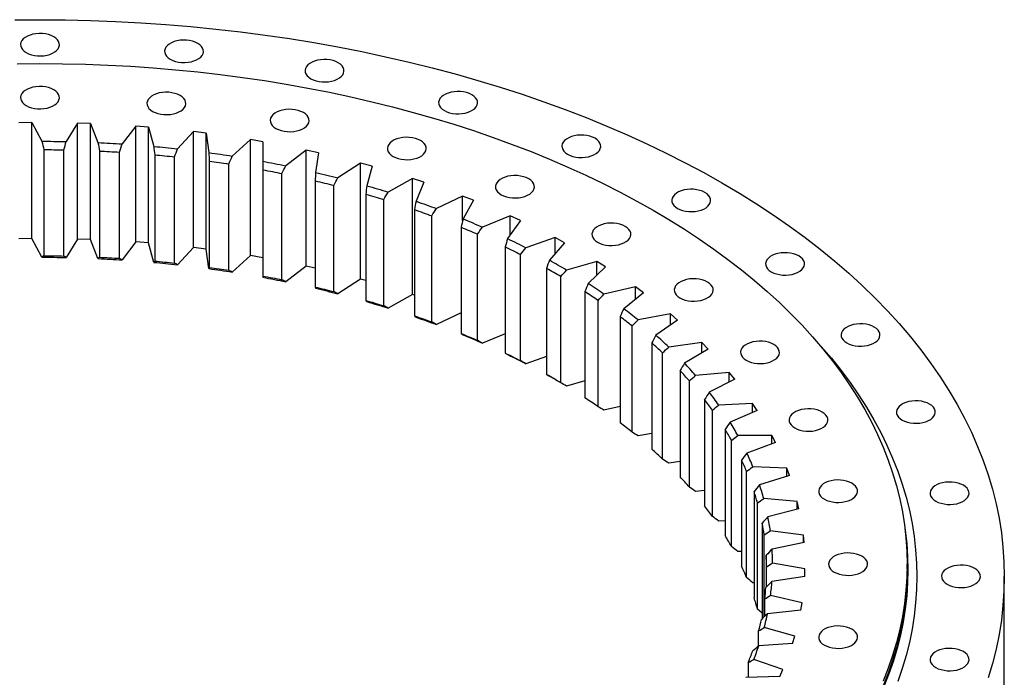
# Model space of a CAD drawing. Header units: millimetres. Extents: x 41 to 6109, y 5902 to 10394.
# Tile 10 of 10: x 4411 to 5069, y 8156 to 8596. Entities that reach past the tile are written whole.
import ezdxf

# ---------------------------------------------------------------- set-up
doc = ezdxf.new("R2010")
doc.units = ezdxf.units.MM
doc.header["$LTSCALE"] = 20

msp = doc.modelspace()

# ---------------------------------------------------------------- linework, layer by layer
at = {"color": 7, "linetype": 'Continuous', "lineweight": 25}
for p, q in [((4419, 8526.78), (4410.35, 8526.69)), ((4419, 8526.78), (4425.79, 8514.27)), ((4419, 8449.21), (4419, 8526.78)), ((4449.55, 8526.44), (4441.93, 8514.09)), ((4458.18, 8526.16), (4449.55, 8526.44)), ((4449.55, 8448.87), (4449.55, 8526.44)), ((4458.18, 8526.16), (4463.29, 8513.38)), ((4458.18, 8448.59), (4458.18, 8526.16)), ((4488.6, 8524.47), (4479.37, 8512.49)), ((4497.17, 8523.8), (4488.6, 8524.47)), ((4488.6, 8446.9), (4488.6, 8524.47)), ((4497.17, 8523.8), (4500.57, 8510.84)), ((4497.17, 8446.23), (4497.17, 8523.8)), ((4527.27, 8520.78), (4516.48, 8509.24)), ((4535.73, 8519.73), (4527.27, 8520.78)), ((4527.27, 8443.21), (4527.27, 8520.78)), ((4535.73, 8519.73), (4537.4, 8506.66)), ((4535.73, 8442.16), (4535.73, 8519.73)), ((4565.34, 8515.38), (4553.05, 8504.36)), ((4573.63, 8513.97), (4565.34, 8515.38)), ((4565.34, 8437.81), (4565.34, 8515.38)), ((4427.05, 8508.69), (4427.05, 8437.65)), ((4573.63, 8513.97), (4573.57, 8500.86)), ((4440.52, 8437.5), (4440.52, 8508.54)), ((4464.24, 8507.75), (4464.24, 8436.72)), ((4477.66, 8435.97), (4477.66, 8507.01)), ((4501.2, 8505.18), (4501.2, 8434.14)), ((4514.48, 8432.8), (4514.48, 8503.84)), ((4602.59, 8508.33), (4588.87, 8497.88)), ((4610.67, 8506.55), (4602.59, 8508.33)), ((4602.59, 8430.75), (4602.59, 8508.33)), ((4610.67, 8506.55), (4608.86, 8493.48)), ((4537.71, 8500.97), (4537.71, 8429.93)), ((4550.78, 8428.02), (4550.78, 8499.06)), ((4638.79, 8499.64), (4623.72, 8489.83)), ((4646.6, 8497.51), (4638.79, 8499.64)), ((4638.79, 8422.07), (4638.79, 8499.64)), ((4646.6, 8497.51), (4643.08, 8484.56)), ((4573.56, 8495.17), (4573.56, 8424.13)), ((4586.33, 8421.64), (4586.33, 8492.68)), ((4673.73, 8489.39), (4657.4, 8480.27)), ((4681.24, 8486.92), (4673.73, 8489.39)), ((4673.73, 8411.81), (4673.73, 8489.39)), ((4608.53, 8487.8), (4608.53, 8416.76)), ((4620.94, 8413.71), (4620.94, 8484.75)), ((4681.24, 8486.92), (4676, 8474.16)), ((4642.42, 8478.9), (4642.42, 8407.86)), ((4707.2, 8477.61), (4689.72, 8469.24)), ((4714.37, 8474.82), (4707.2, 8477.61)), ((4707.2, 8461.23), (4707.2, 8477.61)), ((4654.39, 8404.28), (4654.39, 8475.32)), ((4714.37, 8474.82), (4707.46, 8462.33)), ((4675.04, 8468.53), (4675.04, 8397.5)), ((4686.49, 8393.39), (4686.49, 8464.43)), ((4739.02, 8464.4), (4720.48, 8456.82)), ((4745.8, 8461.3), (4739.02, 8464.4)), ((4739.02, 8451.67), (4739.02, 8464.4)), ((4706.18, 8456.76), (4706.18, 8385.72)), ((4745.8, 8461.3), (4737.25, 8449.15)), ((4717.05, 8381.12), (4717.05, 8452.16)), ((4769, 8449.81), (4749.5, 8443.08)), ((4775.34, 8446.42), (4769, 8449.81)), ((4769, 8439.08), (4769, 8449.81)), ((4419, 8449.21), (4410.35, 8449.11)), ((4425.79, 8436.7), (4419, 8449.21)), ((4449.55, 8448.87), (4441.93, 8436.52)), ((4458.18, 8448.59), (4449.55, 8448.87)), ((4463.29, 8435.81), (4458.18, 8448.59)), ((4488.6, 8446.9), (4479.37, 8434.92)), ((4497.17, 8446.23), (4488.6, 8446.9)), ((4500.57, 8433.27), (4497.17, 8446.23)), ((4527.27, 8443.21), (4516.48, 8431.67)), ((4535.73, 8442.16), (4527.27, 8443.21)), ((4735.67, 8443.64), (4735.67, 8372.6)), ((4775.34, 8446.42), (4765.2, 8434.69)), ((4537.4, 8429.08), (4535.73, 8442.16)), ((4565.34, 8437.81), (4553.05, 8426.79)), ((4573.56, 8436.41), (4565.34, 8437.81)), ((4745.9, 8367.53), (4745.9, 8438.57)), ((4602.59, 8430.75), (4588.87, 8420.3)), ((4608.53, 8429.45), (4602.59, 8430.75)), ((4796.95, 8433.95), (4776.62, 8428.1)), ((4802.82, 8430.29), (4791.16, 8419.03)), ((4802.82, 8430.29), (4796.95, 8433.95)), ((4796.95, 8424.62), (4796.95, 8433.95)), ((4763.33, 8429.25), (4763.33, 8358.21)), ((4772.86, 8352.71), (4772.86, 8423.75)), ((4638.79, 8422.07), (4623.72, 8412.26)), ((4642.42, 8421.08), (4638.79, 8422.07)), ((4822.71, 8416.89), (4801.67, 8411.96)), ((4828.08, 8412.98), (4822.71, 8416.89)), ((4822.71, 8408.6), (4822.71, 8416.89)), ((4673.73, 8411.81), (4657.4, 8402.69)), ((4675.04, 8411.38), (4673.73, 8411.81)), ((4789, 8413.69), (4789, 8342.65)), ((4828.08, 8412.98), (4814.96, 8402.28)), ((4797.78, 8336.74), (4797.78, 8407.78)), ((4706.18, 8399.55), (4689.72, 8391.67)), ((4812.54, 8397.03), (4812.54, 8326)), ((4846.14, 8398.75), (4824.5, 8394.76)), ((4850.98, 8394.61), (4846.14, 8398.75)), ((4846.14, 8391.25), (4846.14, 8398.75)), ((4820.51, 8319.72), (4820.51, 8390.76)), ((4850.98, 8394.61), (4836.48, 8384.52)), ((4735.67, 8385.46), (4720.48, 8379.25)), ((4833.8, 8379.39), (4833.8, 8308.35)), ((4867.09, 8379.63), (4844.99, 8376.6)), ((4871.37, 8375.29), (4867.09, 8379.63)), ((4867.09, 8372.74), (4867.09, 8379.63)), ((4763.33, 8370.29), (4749.5, 8365.51)), ((4840.91, 8301.74), (4840.91, 8372.78)), ((4871.37, 8375.29), (4855.57, 8365.87)), ((4852.65, 8360.86), (4852.65, 8289.82)), ((4885.45, 8359.63), (4863.01, 8357.59)), ((4889.14, 8355.12), (4885.45, 8359.63)), ((4885.45, 8353.23), (4885.45, 8359.63)), ((4789, 8354.09), (4776.62, 8350.53)), ((4858.87, 8282.91), (4858.87, 8353.95)), ((4889.14, 8355.12), (4872.14, 8346.42)), ((4869, 8341.55), (4869, 8270.51)), ((4901.1, 8338.88), (4878.46, 8337.84)), ((4904.18, 8334.22), (4901.1, 8338.88)), ((4901.1, 8332.87), (4901.1, 8338.88)), ((4812.54, 8336.94), (4801.67, 8334.39)), ((4874.28, 8263.35), (4874.28, 8334.39)), ((4904.18, 8334.22), (4886.08, 8326.3)), ((4833.8, 8318.9), (4824.5, 8317.19)), ((4882.73, 8321.57), (4882.73, 8250.53)), ((4887.04, 8243.16), (4887.04, 8314.2)), ((4913.96, 8317.51), (4891.24, 8317.47)), ((4916.41, 8312.72), (4897.31, 8305.62)), ((4916.41, 8312.72), (4913.96, 8317.51)), ((4913.96, 8311.81), (4913.96, 8317.51)), ((4852.65, 8300.08), (4844.99, 8299.03)), ((4893.78, 8301.05), (4893.78, 8230.01)), ((4897.1, 8222.46), (4897.1, 8293.5)), ((4923.94, 8295.62), (4901.29, 8296.59)), ((4925.75, 8290.74), (4923.94, 8295.62)), ((4923.94, 8290.18), (4923.94, 8295.62)), ((4925.75, 8290.74), (4905.76, 8284.51)), ((4869, 8280.57), (4863.01, 8280.02)), ((4902.07, 8280.09), (4902.07, 8209.05)), ((4904.38, 8201.39), (4904.38, 8272.43)), ((4930.99, 8273.36), (4908.53, 8275.33)), ((4932.14, 8268.42), (4930.99, 8273.36)), ((4930.99, 8268.12), (4930.99, 8273.36)), ((4932.14, 8268.42), (4911.39, 8263.09)), ((4882.73, 8260.47), (4878.46, 8260.27)), ((4907.56, 8258.83), (4907.56, 8195.02)), ((4935.07, 8250.86), (4912.94, 8253.81)), ((4908.85, 8196.18), (4908.85, 8251.09)), ((4935.56, 8245.87), (4914.16, 8241.48)), ((4935.56, 8245.87), (4935.07, 8250.86)), ((4935.07, 8245.77), (4935.07, 8250.86)), ((4893.78, 8239.9), (4891.24, 8239.9)), ((4910.21, 8237.4), (4910.21, 8216.09)), ((4936.15, 8228.24), (4914.47, 8232.16)), ((4910.47, 8216.34), (4910.47, 8229.62)), ((4935.98, 8223.25), (4936.15, 8228.24)), ((5004.48, 8228.13), (5004.48, 8231.4)), ((4902.07, 8218.99), (4901.29, 8219.02)), ((4935.98, 8223.25), (4914.06, 8219.81)), ((5069.48, 8145.66), (5069.48, 8223.23)), ((4909.24, 8196.53), (4909.24, 8208.14)), ((4934.23, 8205.63), (4913.14, 8210.5)), ((4933.4, 8200.67), (4934.23, 8205.63)), ((4907.56, 8198.61), (4904.38, 8201.39)), ((4933.4, 8200.67), (4911.09, 8198.21)), ((4905.17, 8176.72), (4905.17, 8186.77)), ((4929.32, 8183.18), (4908.93, 8188.97)), ((4927.83, 8178.27), (4929.32, 8183.18)), ((4927.83, 8178.27), (4905.26, 8176.8)), ((4921.44, 8161.02), (4901.88, 8167.68)), ((4898.27, 8155.75), (4898.27, 8165.65)), ((4919.31, 8156.18), (4921.44, 8161.02)), ((4919.31, 8156.18), (4896.61, 8155.71))]:
    msp.add_line(p, q, dxfattribs=at)
at = {"color": 7, "linetype": 'Continuous', "lineweight": 25, "flags": 128}
for points in [[(4407.59, 8595.46), (4424.48, 8595.58), (4441.36, 8595.46), (4458.23, 8595.07), (4475.08, 8594.44), (4491.9, 8593.54), (4508.67, 8592.4), (4525.38, 8591), (4542.02, 8589.35), (4558.58, 8587.45), (4575.05, 8585.3), (4591.41, 8582.9), (4607.67, 8580.25), (4623.79, 8577.36), (4639.78, 8574.23), (4655.62, 8570.85), (4671.31, 8567.24), (4686.82, 8563.39), (4702.16, 8559.31), (4717.3, 8555), (4732.24, 8550.46), (4746.98, 8545.7), (4761.49, 8540.71), (4775.77, 8535.51), (4789.81, 8530.1), (4803.6, 8524.47), (4817.13, 8518.64), (4830.39, 8512.6), (4843.37, 8506.37), (4856.06, 8499.94), (4868.46, 8493.33), (4880.56, 8486.53)], [(4415.28, 8573.54), (4416.92, 8572.74), (4418.77, 8572.1), (4420.77, 8571.65), (4422.87, 8571.4), (4425.01, 8571.34), (4427.14, 8571.5), (4429.2, 8571.85), (4431.13, 8572.4), (4432.88, 8573.12), (4434.4, 8573.99), (4435.64, 8575), (4436.59, 8576.12), (4437.2, 8577.3), (4437.46, 8578.53), (4437.38, 8579.77), (4436.94, 8580.98), (4436.15, 8582.14), (4435.06, 8583.2), (4433.67, 8584.15), (4432.03, 8584.95), (4430.19, 8585.59), (4428.19, 8586.04), (4426.08, 8586.29), (4423.94, 8586.34), (4421.81, 8586.19), (4419.75, 8585.83), (4417.82, 8585.29), (4416.07, 8584.57), (4414.56, 8583.69), (4413.31, 8582.68), (4412.37, 8581.57), (4411.75, 8580.38), (4411.49, 8579.15), (4411.58, 8577.91), (4412.02, 8576.7), (4412.8, 8575.55), (4413.9, 8574.48), (4415.28, 8573.54)], [(4511.65, 8569.16), (4513.29, 8568.36), (4515.13, 8567.72), (4517.13, 8567.27), (4519.23, 8567.02), (4521.38, 8566.97), (4523.51, 8567.12), (4525.56, 8567.47), (4527.49, 8568.02), (4529.24, 8568.74), (4530.76, 8569.61), (4532.01, 8570.62), (4532.95, 8571.74), (4533.56, 8572.92), (4533.83, 8574.15), (4533.74, 8575.39), (4533.3, 8576.61), (4532.52, 8577.76), (4531.42, 8578.83), (4530.03, 8579.77), (4528.39, 8580.57), (4526.55, 8581.21), (4524.55, 8581.66), (4522.45, 8581.91), (4520.3, 8581.96), (4518.17, 8581.81), (4516.11, 8581.46), (4514.18, 8580.91), (4512.44, 8580.19), (4510.92, 8579.32), (4509.67, 8578.31), (4508.73, 8577.19), (4508.12, 8576), (4507.85, 8574.78), (4507.94, 8573.54), (4508.38, 8572.32), (4509.16, 8571.17), (4510.26, 8570.1), (4511.65, 8569.16)], [(4605.64, 8556.13), (4607.28, 8555.33), (4609.12, 8554.7), (4611.12, 8554.25), (4613.22, 8553.99), (4615.37, 8553.94), (4617.5, 8554.09), (4619.56, 8554.45), (4621.48, 8554.99), (4623.23, 8555.71), (4624.75, 8556.59), (4626, 8557.6), (4626.94, 8558.71), (4627.55, 8559.9), (4627.82, 8561.13), (4627.73, 8562.37), (4627.29, 8563.58), (4626.51, 8564.73), (4625.41, 8565.8), (4624.02, 8566.74), (4622.38, 8567.55), (4620.54, 8568.18), (4618.54, 8568.63), (4616.44, 8568.89), (4614.29, 8568.94), (4612.16, 8568.78), (4610.1, 8568.43), (4608.18, 8567.89), (4606.43, 8567.17), (4604.91, 8566.29), (4603.66, 8565.28), (4602.72, 8564.17), (4602.11, 8562.98), (4601.84, 8561.75), (4601.93, 8560.51), (4602.37, 8559.3), (4603.15, 8558.14), (4604.25, 8557.08), (4605.64, 8556.13)], [(4409.29, 8566.11), (4424.48, 8566.23), (4439.66, 8566.11), (4454.83, 8565.77), (4469.98, 8565.19), (4485.1, 8564.39), (4500.18, 8563.36), (4515.21, 8562.1), (4530.17, 8560.62), (4545.06, 8558.91), (4559.87, 8556.97), (4574.59, 8554.82), (4589.2, 8552.44), (4603.71, 8549.84), (4618.08, 8547.02), (4632.33, 8543.99), (4646.43, 8540.74), (4660.38, 8537.28), (4674.17, 8533.61), (4687.79, 8529.73), (4701.23, 8525.65), (4714.48, 8521.37), (4727.52, 8516.89), (4740.37, 8512.21), (4752.99, 8507.34), (4765.39, 8502.28), (4777.56, 8497.04), (4789.48, 8491.61), (4801.16, 8486), (4812.57, 8480.22), (4823.72, 8474.27), (4834.6, 8468.16)], [(4415.28, 8538.12), (4416.92, 8537.32), (4418.77, 8536.68), (4420.77, 8536.23), (4422.87, 8535.98), (4425.01, 8535.92), (4427.14, 8536.08), (4429.2, 8536.43), (4431.13, 8536.98), (4432.88, 8537.7), (4434.4, 8538.57), (4435.64, 8539.58), (4436.59, 8540.7), (4437.2, 8541.88), (4437.46, 8543.11), (4437.38, 8544.35), (4436.94, 8545.56), (4436.15, 8546.72), (4435.06, 8547.78), (4433.67, 8548.73), (4432.03, 8549.53), (4430.19, 8550.17), (4428.19, 8550.62), (4426.08, 8550.87), (4423.94, 8550.92), (4421.81, 8550.77), (4419.75, 8550.41), (4417.82, 8549.87), (4416.07, 8549.15), (4414.56, 8548.27), (4413.31, 8547.26), (4412.37, 8546.15), (4411.75, 8544.96), (4411.49, 8543.73), (4411.58, 8542.49), (4412.02, 8541.28), (4412.8, 8540.13), (4413.9, 8539.06), (4415.28, 8538.12)], [(4499.84, 8534.28), (4501.47, 8533.47), (4503.32, 8532.84), (4505.32, 8532.39), (4507.42, 8532.13), (4509.57, 8532.08), (4511.7, 8532.24), (4513.75, 8532.59), (4515.68, 8533.13), (4517.43, 8533.85), (4518.95, 8534.73), (4520.2, 8535.74), (4521.14, 8536.85), (4521.75, 8538.04), (4522.02, 8539.27), (4521.93, 8540.51), (4521.49, 8541.72), (4520.71, 8542.88), (4519.61, 8543.94), (4518.22, 8544.89), (4516.58, 8545.69), (4514.74, 8546.32), (4512.74, 8546.77), (4510.64, 8547.03), (4508.49, 8547.08), (4506.36, 8546.93), (4504.3, 8546.57), (4502.37, 8546.03), (4500.63, 8545.31), (4499.11, 8544.43), (4497.86, 8543.42), (4496.92, 8542.31), (4496.31, 8541.12), (4496.04, 8539.89), (4496.13, 8538.65), (4496.57, 8537.44), (4497.35, 8536.29), (4498.45, 8535.22), (4499.84, 8534.28)], [(4694.94, 8534.78), (4696.58, 8533.98), (4698.42, 8533.34), (4700.42, 8532.89), (4702.53, 8532.64), (4704.67, 8532.59), (4706.8, 8532.74), (4708.86, 8533.09), (4710.79, 8533.64), (4712.54, 8534.36), (4714.05, 8535.23), (4715.3, 8536.24), (4716.24, 8537.36), (4716.86, 8538.54), (4717.12, 8539.77), (4717.03, 8541.01), (4716.59, 8542.23), (4715.81, 8543.38), (4714.71, 8544.44), (4713.33, 8545.39), (4711.69, 8546.19), (4709.84, 8546.83), (4707.84, 8547.28), (4705.74, 8547.53), (4703.6, 8547.58), (4701.47, 8547.43), (4699.41, 8547.08), (4697.48, 8546.53), (4695.73, 8545.81), (4694.21, 8544.93), (4692.97, 8543.93), (4692.02, 8542.81), (4691.41, 8541.62), (4691.14, 8540.39), (4691.23, 8539.16), (4691.67, 8537.94), (4692.45, 8536.79), (4693.55, 8535.72), (4694.94, 8534.78)], [(4582.31, 8522.85), (4583.95, 8522.04), (4585.79, 8521.41), (4587.79, 8520.96), (4589.89, 8520.7), (4592.04, 8520.65), (4594.17, 8520.81), (4596.23, 8521.16), (4598.15, 8521.7), (4599.9, 8522.42), (4601.42, 8523.3), (4602.67, 8524.31), (4603.61, 8525.42), (4604.22, 8526.61), (4604.49, 8527.84), (4604.4, 8529.08), (4603.96, 8530.29), (4603.18, 8531.45), (4602.08, 8532.51), (4600.69, 8533.46), (4599.05, 8534.26), (4597.21, 8534.89), (4595.21, 8535.34), (4593.11, 8535.6), (4590.96, 8535.65), (4588.83, 8535.5), (4586.77, 8535.14), (4584.84, 8534.6), (4583.1, 8533.88), (4581.58, 8533), (4580.33, 8531.99), (4579.39, 8530.88), (4578.78, 8529.69), (4578.51, 8528.46), (4578.6, 8527.22), (4579.04, 8526.01), (4579.82, 8524.86), (4580.92, 8523.79), (4582.31, 8522.85)], [(4660.67, 8504.11), (4662.3, 8503.31), (4664.15, 8502.67), (4666.15, 8502.22), (4668.25, 8501.97), (4670.39, 8501.92), (4672.53, 8502.07), (4674.58, 8502.42), (4676.51, 8502.97), (4678.26, 8503.69), (4679.78, 8504.56), (4681.03, 8505.57), (4681.97, 8506.69), (4682.58, 8507.87), (4682.85, 8509.1), (4682.76, 8510.34), (4682.32, 8511.56), (4681.54, 8512.71), (4680.44, 8513.78), (4679.05, 8514.72), (4677.41, 8515.52), (4675.57, 8516.16), (4673.57, 8516.61), (4671.47, 8516.86), (4669.32, 8516.91), (4667.19, 8516.76), (4665.13, 8516.41), (4663.2, 8515.86), (4661.46, 8515.14), (4659.94, 8514.26), (4658.69, 8513.26), (4657.75, 8512.14), (4657.13, 8510.95), (4656.87, 8509.72), (4656.96, 8508.49), (4657.4, 8507.27), (4658.18, 8506.12), (4659.28, 8505.05), (4660.67, 8504.11)], [(4777.36, 8505.62), (4779, 8504.82), (4780.84, 8504.19), (4782.84, 8503.73), (4784.94, 8503.48), (4787.09, 8503.43), (4789.22, 8503.58), (4791.28, 8503.94), (4793.21, 8504.48), (4794.95, 8505.2), (4796.47, 8506.08), (4797.72, 8507.09), (4798.66, 8508.2), (4799.27, 8509.39), (4799.54, 8510.62), (4799.45, 8511.86), (4799.01, 8513.07), (4798.23, 8514.22), (4797.13, 8515.29), (4795.74, 8516.23), (4794.11, 8517.04), (4792.26, 8517.67), (4790.26, 8518.12), (4788.16, 8518.37), (4786.01, 8518.43), (4783.88, 8518.27), (4781.83, 8517.92), (4779.9, 8517.37), (4778.15, 8516.65), (4776.63, 8515.78), (4775.38, 8514.77), (4774.44, 8513.66), (4773.83, 8512.47), (4773.56, 8511.24), (4773.65, 8510), (4774.09, 8508.79), (4774.87, 8507.63), (4775.97, 8506.57), (4777.36, 8505.62)], [(4425.79, 8514.27), (4427.81, 8514.26), (4429.83, 8514.25), (4431.84, 8514.24), (4433.86, 8514.22), (4435.88, 8514.19), (4437.9, 8514.16), (4439.91, 8514.13), (4441.93, 8514.09)], [(4427.05, 8508.69), (4428.73, 8508.68), (4430.42, 8508.67), (4432.1, 8508.66), (4433.79, 8508.64), (4435.47, 8508.62), (4437.15, 8508.6), (4438.84, 8508.57), (4440.52, 8508.54)], [(4463.29, 8513.38), (4465.31, 8513.29), (4467.32, 8513.19), (4469.33, 8513.08), (4471.34, 8512.97), (4473.34, 8512.86), (4475.35, 8512.74), (4477.36, 8512.62), (4479.37, 8512.49)], [(4500.57, 8510.84), (4502.57, 8510.65), (4504.56, 8510.47), (4506.55, 8510.27), (4508.54, 8510.08), (4510.52, 8509.87), (4512.51, 8509.67), (4514.49, 8509.46), (4516.48, 8509.24)], [(4464.24, 8507.75), (4465.92, 8507.67), (4467.6, 8507.59), (4469.28, 8507.5), (4470.95, 8507.41), (4472.63, 8507.31), (4474.31, 8507.22), (4475.98, 8507.11), (4477.66, 8507.01)], [(4501.2, 8505.18), (4502.87, 8505.02), (4504.53, 8504.86), (4506.19, 8504.7), (4507.85, 8504.54), (4509.51, 8504.37), (4511.17, 8504.2), (4512.83, 8504.02), (4514.48, 8503.84)], [(4537.4, 8506.66), (4539.37, 8506.38), (4541.33, 8506.11), (4543.29, 8505.83), (4545.24, 8505.54), (4547.2, 8505.25), (4549.15, 8504.96), (4551.1, 8504.66), (4553.05, 8504.36)], [(4537.71, 8500.97), (4539.35, 8500.74), (4540.99, 8500.51), (4542.62, 8500.28), (4544.26, 8500.04), (4545.89, 8499.8), (4547.52, 8499.55), (4549.15, 8499.31), (4550.78, 8499.06)], [(4573.57, 8500.86), (4575.49, 8500.5), (4577.41, 8500.14), (4579.33, 8499.77), (4581.24, 8499.4), (4583.15, 8499.03), (4585.06, 8498.65), (4586.96, 8498.26), (4588.87, 8497.88)], [(4573.56, 8495.17), (4575.16, 8494.87), (4576.76, 8494.57), (4578.36, 8494.26), (4579.96, 8493.95), (4581.56, 8493.64), (4583.15, 8493.32), (4584.74, 8493), (4586.33, 8492.68)], [(4608.86, 8493.48), (4610.73, 8493.04), (4612.6, 8492.59), (4614.46, 8492.14), (4616.32, 8491.69), (4618.17, 8491.23), (4620.03, 8490.77), (4621.87, 8490.3), (4623.72, 8489.83)], [(4732.98, 8478.53), (4734.62, 8477.72), (4736.46, 8477.09), (4738.46, 8476.64), (4740.57, 8476.38), (4742.71, 8476.33), (4744.84, 8476.49), (4746.9, 8476.84), (4748.83, 8477.38), (4750.58, 8478.11), (4752.09, 8478.98), (4753.34, 8479.99), (4754.28, 8481.1), (4754.9, 8482.29), (4755.16, 8483.52), (4755.07, 8484.76), (4754.63, 8485.97), (4753.85, 8487.13), (4752.75, 8488.19), (4751.37, 8489.14), (4749.73, 8489.94), (4747.88, 8490.57), (4745.88, 8491.02), (4743.78, 8491.28), (4741.64, 8491.33), (4739.51, 8491.18), (4737.45, 8490.82), (4735.52, 8490.28), (4733.77, 8489.56), (4732.25, 8488.68), (4731.01, 8487.67), (4730.06, 8486.56), (4729.45, 8485.37), (4729.18, 8484.14), (4729.27, 8482.9), (4729.71, 8481.69), (4730.49, 8480.54), (4731.59, 8479.47), (4732.98, 8478.53)], [(4608.53, 8487.8), (4610.09, 8487.43), (4611.65, 8487.05), (4613.2, 8486.68), (4614.75, 8486.3), (4616.3, 8485.92), (4617.85, 8485.53), (4619.39, 8485.14), (4620.94, 8484.75)], [(4643.08, 8484.56), (4644.88, 8484.04), (4646.68, 8483.51), (4648.48, 8482.98), (4650.27, 8482.45), (4652.06, 8481.91), (4653.84, 8481.37), (4655.63, 8480.82), (4657.4, 8480.27)], [(4880.56, 8486.53), (4892.34, 8479.54), (4903.8, 8472.38), (4914.94, 8465.06), (4925.73, 8457.56), (4936.19, 8449.91), (4946.29, 8442.1), (4956.04, 8434.14), (4965.42, 8426.03), (4974.43, 8417.79), (4983.06, 8409.41), (4991.31, 8400.9), (4999.17, 8392.28), (5006.64, 8383.53), (5013.71, 8374.68), (5020.38, 8365.73), (5026.64, 8356.67), (5032.48, 8347.53), (5037.91, 8338.3), (5042.91, 8328.99), (5047.5, 8319.61), (5051.65, 8310.16), (5055.38, 8300.65), (5058.68, 8291.09), (5061.53, 8281.48), (5063.96, 8271.84), (5065.94, 8262.16), (5067.49, 8252.45), (5068.59, 8242.72), (5069.25, 8232.98), (5069.48, 8223.23), (5069.25, 8213.49), (5068.59, 8203.75), (5067.49, 8194.02), (5065.94, 8184.31), (5063.96, 8174.63), (5061.53, 8164.99), (5058.68, 8155.38)], [(4642.42, 8478.9), (4643.93, 8478.46), (4645.43, 8478.02), (4646.93, 8477.58), (4648.43, 8477.13), (4649.92, 8476.68), (4651.41, 8476.23), (4652.9, 8475.77), (4654.39, 8475.32)], [(4850.86, 8469.38), (4852.5, 8468.58), (4854.34, 8467.95), (4856.34, 8467.49), (4858.45, 8467.24), (4860.59, 8467.19), (4862.72, 8467.34), (4864.78, 8467.7), (4866.71, 8468.24), (4868.46, 8468.96), (4869.97, 8469.84), (4871.22, 8470.85), (4872.16, 8471.96), (4872.78, 8473.15), (4873.04, 8474.38), (4872.95, 8475.62), (4872.51, 8476.83), (4871.73, 8477.98), (4870.63, 8479.05), (4869.25, 8479.99), (4867.61, 8480.8), (4865.76, 8481.43), (4863.76, 8481.88), (4861.66, 8482.13), (4859.52, 8482.19), (4857.39, 8482.03), (4855.33, 8481.68), (4853.4, 8481.13), (4851.65, 8480.41), (4850.13, 8479.54), (4848.89, 8478.53), (4847.94, 8477.42), (4847.33, 8476.23), (4847.06, 8475), (4847.15, 8473.76), (4847.59, 8472.55), (4848.37, 8471.39), (4849.47, 8470.33), (4850.86, 8469.38)], [(4676, 8474.16), (4677.73, 8473.56), (4679.46, 8472.95), (4681.18, 8472.35), (4682.9, 8471.73), (4684.61, 8471.12), (4686.32, 8470.5), (4688.02, 8469.87), (4689.72, 8469.24)], [(4675.04, 8468.53), (4676.48, 8468.03), (4677.92, 8467.53), (4679.35, 8467.02), (4680.79, 8466.5), (4682.22, 8465.99), (4683.64, 8465.47), (4685.07, 8464.95), (4686.49, 8464.43)], [(4834.6, 8468.16), (4845.19, 8461.88), (4855.5, 8455.44), (4865.51, 8448.85), (4875.22, 8442.11), (4884.62, 8435.23), (4893.71, 8428.21), (4902.47, 8421.05), (4910.9, 8413.76), (4919.01, 8406.35), (4926.77, 8398.81), (4934.19, 8391.16), (4941.26, 8383.41), (4947.98, 8375.55), (4954.33, 8367.59), (4960.33, 8359.53), (4965.95, 8351.39), (4971.21, 8343.17), (4976.09, 8334.87), (4980.59, 8326.5), (4984.71, 8318.06), (4988.45, 8309.56), (4991.8, 8301.01), (4994.76, 8292.42), (4997.33, 8283.78), (4999.51, 8275.1), (5001.3, 8266.4), (5002.69, 8257.67), (5003.68, 8248.92), (5004.28, 8240.16), (5004.48, 8231.4), (5004.28, 8222.63), (5003.68, 8213.88), (5002.69, 8205.13), (5001.3, 8196.4), (4999.51, 8187.7), (4997.33, 8179.02), (4994.76, 8170.38), (4991.8, 8161.78), (4988.45, 8153.24)], [(4706.18, 8456.76), (4707.55, 8456.19), (4708.92, 8455.62), (4710.28, 8455.05), (4711.64, 8454.48), (4713, 8453.9), (4714.36, 8453.32), (4715.71, 8452.74), (4717.05, 8452.16)], [(4707.46, 8462.33), (4709.1, 8461.66), (4710.74, 8460.98), (4712.38, 8460.29), (4714.01, 8459.61), (4715.63, 8458.92), (4717.25, 8458.22), (4718.87, 8457.53), (4720.48, 8456.82)], [(4797.47, 8446.73), (4799.11, 8445.93), (4800.96, 8445.29), (4802.96, 8444.84), (4805.06, 8444.59), (4807.2, 8444.54), (4809.33, 8444.69), (4811.39, 8445.04), (4813.32, 8445.59), (4815.07, 8446.31), (4816.59, 8447.18), (4817.83, 8448.19), (4818.78, 8449.31), (4819.39, 8450.49), (4819.66, 8451.72), (4819.57, 8452.96), (4819.13, 8454.17), (4818.35, 8455.33), (4817.25, 8456.39), (4815.86, 8457.34), (4814.22, 8458.14), (4812.38, 8458.78), (4810.38, 8459.23), (4808.27, 8459.48), (4806.13, 8459.53), (4804, 8459.38), (4801.94, 8459.02), (4800.01, 8458.48), (4798.27, 8457.76), (4796.75, 8456.88), (4795.5, 8455.88), (4794.56, 8454.76), (4793.94, 8453.57), (4793.68, 8452.34), (4793.77, 8451.11), (4794.21, 8449.89), (4794.99, 8448.74), (4796.09, 8447.67), (4797.47, 8446.73)], [(4735.67, 8443.64), (4736.96, 8443.01), (4738.25, 8442.39), (4739.53, 8441.76), (4740.81, 8441.12), (4742.09, 8440.49), (4743.37, 8439.85), (4744.64, 8439.21), (4745.9, 8438.57)], [(4737.25, 8449.15), (4738.8, 8448.4), (4740.34, 8447.65), (4741.88, 8446.9), (4743.42, 8446.14), (4744.95, 8445.38), (4746.47, 8444.62), (4747.99, 8443.85), (4749.5, 8443.08)], [(4425.79, 8436.7), (4427.81, 8436.69), (4429.83, 8436.68), (4431.84, 8436.67), (4433.86, 8436.65), (4435.88, 8436.62), (4437.9, 8436.59), (4439.91, 8436.56), (4441.93, 8436.52)], [(4427.05, 8437.65), (4428.73, 8437.65), (4430.42, 8437.63), (4432.1, 8437.62), (4433.79, 8437.6), (4435.47, 8437.58), (4437.15, 8437.56), (4438.84, 8437.53), (4440.52, 8437.5)], [(4464.24, 8436.72), (4465.92, 8436.63), (4467.6, 8436.55), (4469.28, 8436.46), (4470.95, 8436.37), (4472.63, 8436.28), (4474.31, 8436.18), (4475.98, 8436.08), (4477.66, 8435.97)], [(4913.64, 8426.95), (4915.28, 8426.15), (4917.12, 8425.51), (4919.12, 8425.06), (4921.22, 8424.81), (4923.37, 8424.76), (4925.5, 8424.91), (4927.56, 8425.26), (4929.48, 8425.81), (4931.23, 8426.53), (4932.75, 8427.41), (4934, 8428.41), (4934.94, 8429.53), (4935.55, 8430.72), (4935.82, 8431.95), (4935.73, 8433.18), (4935.29, 8434.4), (4934.51, 8435.55), (4933.41, 8436.62), (4932.02, 8437.56), (4930.38, 8438.36), (4928.54, 8439), (4926.54, 8439.45), (4924.44, 8439.7), (4922.29, 8439.75), (4920.16, 8439.6), (4918.1, 8439.25), (4916.18, 8438.7), (4914.43, 8437.98), (4912.91, 8437.11), (4911.66, 8436.1), (4910.72, 8434.98), (4910.11, 8433.8), (4909.84, 8432.57), (4909.93, 8431.33), (4910.37, 8430.11), (4911.15, 8428.96), (4912.25, 8427.89), (4913.64, 8426.95)], [(4463.29, 8435.81), (4465.31, 8435.72), (4467.32, 8435.62), (4469.33, 8435.51), (4471.34, 8435.4), (4473.34, 8435.29), (4475.35, 8435.17), (4477.36, 8435.05), (4479.37, 8434.92)], [(4500.57, 8433.27), (4502.57, 8433.08), (4504.56, 8432.9), (4506.55, 8432.7), (4508.54, 8432.51), (4510.52, 8432.3), (4512.51, 8432.1), (4514.49, 8431.88), (4516.48, 8431.67)], [(4501.2, 8434.14), (4502.87, 8433.98), (4504.53, 8433.82), (4506.19, 8433.66), (4507.85, 8433.5), (4509.51, 8433.33), (4511.17, 8433.16), (4512.83, 8432.98), (4514.48, 8432.8)], [(4537.71, 8429.93), (4539.35, 8429.71), (4540.99, 8429.47), (4542.62, 8429.24), (4544.26, 8429), (4545.89, 8428.76), (4547.52, 8428.52), (4549.15, 8428.27), (4550.78, 8428.02)], [(4537.4, 8429.08), (4539.37, 8428.81), (4541.33, 8428.54), (4543.29, 8428.26), (4545.24, 8427.97), (4547.2, 8427.68), (4549.15, 8427.39), (4551.1, 8427.09), (4553.05, 8426.79)], [(4573.56, 8424.13), (4575.16, 8423.83), (4576.76, 8423.53), (4578.36, 8423.22), (4579.96, 8422.91), (4581.56, 8422.6), (4583.15, 8422.28), (4584.74, 8421.96), (4586.33, 8421.64)], [(4573.57, 8423.29), (4575.49, 8422.93), (4577.41, 8422.57), (4579.33, 8422.2), (4581.24, 8421.83), (4583.15, 8421.46), (4585.06, 8421.08), (4586.96, 8420.69), (4588.87, 8420.3)], [(4608.53, 8416.76), (4610.09, 8416.39), (4611.65, 8416.01), (4613.2, 8415.64), (4614.75, 8415.26), (4616.3, 8414.88), (4617.85, 8414.49), (4619.39, 8414.1), (4620.94, 8413.71)], [(4852.56, 8409.5), (4854.2, 8408.69), (4856.04, 8408.06), (4858.04, 8407.61), (4860.14, 8407.36), (4862.29, 8407.3), (4864.42, 8407.46), (4866.48, 8407.81), (4868.4, 8408.36), (4870.15, 8409.08), (4871.67, 8409.95), (4872.92, 8410.96), (4873.86, 8412.07), (4874.47, 8413.26), (4874.74, 8414.49), (4874.65, 8415.73), (4874.21, 8416.94), (4873.43, 8418.1), (4872.33, 8419.16), (4870.94, 8420.11), (4869.3, 8420.91), (4867.46, 8421.54), (4865.46, 8422), (4863.36, 8422.25), (4861.21, 8422.3), (4859.08, 8422.15), (4857.02, 8421.79), (4855.09, 8421.25), (4853.35, 8420.53), (4851.83, 8419.65), (4850.58, 8418.64), (4849.64, 8417.53), (4849.03, 8416.34), (4848.76, 8415.11), (4848.85, 8413.87), (4849.29, 8412.66), (4850.07, 8411.51), (4851.17, 8410.44), (4852.56, 8409.5)], [(4608.86, 8415.91), (4610.73, 8415.47), (4612.6, 8415.02), (4614.46, 8414.57), (4616.32, 8414.12), (4618.17, 8413.66), (4620.03, 8413.2), (4621.87, 8412.73), (4623.72, 8412.26)], [(4642.42, 8407.86), (4643.93, 8407.42), (4645.43, 8406.98), (4646.93, 8406.54), (4648.43, 8406.09), (4649.92, 8405.64), (4651.41, 8405.19), (4652.9, 8404.73), (4654.39, 8404.28)], [(4643.08, 8406.99), (4644.88, 8406.47), (4646.68, 8405.94), (4648.48, 8405.41), (4650.27, 8404.88), (4652.06, 8404.34), (4653.84, 8403.79), (4655.63, 8403.25), (4657.4, 8402.69)], [(4675.04, 8397.5), (4676.48, 8396.99), (4677.92, 8396.49), (4679.35, 8395.98), (4680.79, 8395.47), (4682.22, 8394.95), (4683.64, 8394.43), (4685.07, 8393.91), (4686.49, 8393.39)], [(4676, 8396.59), (4677.73, 8395.99), (4679.46, 8395.38), (4681.18, 8394.77), (4682.9, 8394.16), (4684.61, 8393.55), (4686.32, 8392.92), (4688.02, 8392.3), (4689.72, 8391.67)], [(4964.14, 8379.37), (4965.78, 8378.57), (4967.63, 8377.93), (4969.63, 8377.48), (4971.73, 8377.23), (4973.87, 8377.18), (4976, 8377.33), (4978.06, 8377.69), (4979.99, 8378.23), (4981.74, 8378.95), (4983.26, 8379.83), (4984.5, 8380.84), (4985.45, 8381.95), (4986.06, 8383.14), (4986.32, 8384.37), (4986.24, 8385.61), (4985.8, 8386.82), (4985.01, 8387.97), (4983.92, 8389.04), (4982.53, 8389.98), (4980.89, 8390.78), (4979.05, 8391.42), (4977.05, 8391.87), (4974.94, 8392.12), (4972.8, 8392.18), (4970.67, 8392.02), (4968.61, 8391.67), (4966.68, 8391.12), (4964.93, 8390.4), (4963.42, 8389.53), (4962.17, 8388.52), (4961.23, 8387.41), (4960.61, 8386.22), (4960.35, 8384.99), (4960.44, 8383.75), (4960.88, 8382.54), (4961.66, 8381.38), (4962.76, 8380.32), (4964.14, 8379.37)], [(4706.18, 8385.72), (4707.55, 8385.15), (4708.92, 8384.58), (4710.28, 8384.01), (4711.64, 8383.44), (4713, 8382.86), (4714.36, 8382.28), (4715.71, 8381.7), (4717.05, 8381.12)], [(4707.46, 8384.76), (4709.1, 8384.08), (4710.74, 8383.41), (4712.38, 8382.72), (4714.01, 8382.04), (4715.63, 8381.35), (4717.25, 8380.65), (4718.87, 8379.95), (4720.48, 8379.25)], [(4941.04, 8383.65), (4947.05, 8377.03), (4953.84, 8369.08), (4960.27, 8361.03), (4966.33, 8352.88), (4972.02, 8344.65), (4977.33, 8336.34), (4982.27, 8327.94), (4986.82, 8319.48), (4990.99, 8310.95), (4994.77, 8302.36), (4998.16, 8293.71), (5001.15, 8285.02), (5003.75, 8276.28), (5005.96, 8267.51), (5007.76, 8258.71), (5009.17, 8249.88), (5010.17, 8241.04), (5010.77, 8232.18), (5010.98, 8223.32), (5010.77, 8214.45), (5010.17, 8205.6), (5009.17, 8196.75), (5007.76, 8187.92), (5005.96, 8179.12), (5003.75, 8170.35), (5001.15, 8161.61), (4998.16, 8152.92)], [(4896.87, 8367.75), (4898.51, 8366.95), (4900.36, 8366.31), (4902.36, 8365.86), (4904.46, 8365.61), (4906.6, 8365.56), (4908.73, 8365.71), (4910.79, 8366.06), (4912.72, 8366.61), (4914.47, 8367.33), (4915.98, 8368.2), (4917.23, 8369.21), (4918.18, 8370.33), (4918.79, 8371.52), (4919.05, 8372.75), (4918.96, 8373.98), (4918.52, 8375.2), (4917.74, 8376.35), (4916.64, 8377.42), (4915.26, 8378.36), (4913.62, 8379.16), (4911.77, 8379.8), (4909.77, 8380.25), (4907.67, 8380.5), (4905.53, 8380.55), (4903.4, 8380.4), (4901.34, 8380.05), (4899.41, 8379.5), (4897.66, 8378.78), (4896.14, 8377.91), (4894.9, 8376.9), (4893.95, 8375.78), (4893.34, 8374.6), (4893.08, 8373.37), (4893.16, 8372.13), (4893.61, 8370.91), (4894.39, 8369.76), (4895.48, 8368.69), (4896.87, 8367.75)], [(4735.67, 8372.6), (4736.96, 8371.97), (4738.25, 8371.35), (4739.53, 8370.72), (4740.81, 8370.09), (4742.09, 8369.45), (4743.37, 8368.81), (4744.64, 8368.17), (4745.9, 8367.53)], [(4737.25, 8371.58), (4738.8, 8370.83), (4740.34, 8370.08), (4741.88, 8369.33), (4743.42, 8368.57), (4744.95, 8367.81), (4746.47, 8367.05), (4747.99, 8366.28), (4749.5, 8365.51)], [(5001.13, 8327.82), (5002.77, 8327.02), (5004.62, 8326.38), (5006.62, 8325.93), (5008.72, 8325.68), (5010.86, 8325.62), (5012.99, 8325.78), (5015.05, 8326.13), (5016.98, 8326.68), (5018.73, 8327.4), (5020.25, 8328.27), (5021.49, 8329.28), (5022.44, 8330.4), (5023.05, 8331.58), (5023.32, 8332.81), (5023.23, 8334.05), (5022.79, 8335.26), (5022.01, 8336.42), (5020.91, 8337.48), (5019.52, 8338.43), (5017.88, 8339.23), (5016.04, 8339.87), (5014.04, 8340.32), (5011.93, 8340.57), (5009.79, 8340.62), (5007.66, 8340.47), (5005.6, 8340.11), (5003.67, 8339.57), (5001.92, 8338.85), (5000.41, 8337.97), (4999.16, 8336.96), (4998.22, 8335.85), (4997.6, 8334.66), (4997.34, 8333.43), (4997.43, 8332.19), (4997.87, 8330.98), (4998.65, 8329.83), (4999.75, 8328.76), (5001.13, 8327.82)], [(4929.33, 8322.51), (4930.97, 8321.71), (4932.81, 8321.08), (4934.81, 8320.63), (4936.91, 8320.37), (4939.06, 8320.32), (4941.19, 8320.47), (4943.25, 8320.83), (4945.18, 8321.37), (4946.92, 8322.09), (4948.44, 8322.97), (4949.69, 8323.98), (4950.63, 8325.09), (4951.25, 8326.28), (4951.51, 8327.51), (4951.42, 8328.75), (4950.98, 8329.96), (4950.2, 8331.12), (4949.1, 8332.18), (4947.71, 8333.13), (4946.08, 8333.93), (4944.23, 8334.56), (4942.23, 8335.01), (4940.13, 8335.27), (4937.98, 8335.32), (4935.85, 8335.16), (4933.8, 8334.81), (4931.87, 8334.27), (4930.12, 8333.55), (4928.6, 8332.67), (4927.35, 8331.66), (4926.41, 8330.55), (4925.8, 8329.36), (4925.53, 8328.13), (4925.62, 8326.89), (4926.06, 8325.68), (4926.84, 8324.52), (4927.94, 8323.46), (4929.33, 8322.51)], [(4949.13, 8274.9), (4950.77, 8274.1), (4952.61, 8273.47), (4954.61, 8273.02), (4956.71, 8272.76), (4958.86, 8272.71), (4960.99, 8272.87), (4963.05, 8273.22), (4964.98, 8273.76), (4966.72, 8274.48), (4968.24, 8275.36), (4969.49, 8276.37), (4970.43, 8277.48), (4971.04, 8278.67), (4971.31, 8279.9), (4971.22, 8281.14), (4970.78, 8282.35), (4970, 8283.51), (4968.9, 8284.57), (4967.51, 8285.52), (4965.88, 8286.32), (4964.03, 8286.95), (4962.03, 8287.4), (4959.93, 8287.66), (4957.78, 8287.71), (4955.65, 8287.56), (4953.6, 8287.2), (4951.67, 8286.66), (4949.92, 8285.94), (4948.4, 8285.06), (4947.15, 8284.05), (4946.21, 8282.94), (4945.6, 8281.75), (4945.33, 8280.52), (4945.42, 8279.28), (4945.86, 8278.07), (4946.64, 8276.91), (4947.74, 8275.85), (4949.13, 8274.9)], [(5023.7, 8273.56), (5025.34, 8272.76), (5027.18, 8272.12), (5029.18, 8271.67), (5031.28, 8271.42), (5033.43, 8271.37), (5035.56, 8271.52), (5037.62, 8271.87), (5039.55, 8272.42), (5041.29, 8273.14), (5042.81, 8274.01), (5044.06, 8275.02), (5045, 8276.14), (5045.62, 8277.32), (5045.88, 8278.55), (5045.79, 8279.79), (5045.35, 8281), (5044.57, 8282.16), (5043.47, 8283.22), (5042.08, 8284.17), (5040.45, 8284.97), (5038.6, 8285.61), (5036.6, 8286.06), (5034.5, 8286.31), (5032.35, 8286.36), (5030.22, 8286.21), (5028.17, 8285.85), (5026.24, 8285.31), (5024.49, 8284.59), (5022.97, 8283.71), (5021.72, 8282.7), (5020.78, 8281.59), (5020.17, 8280.4), (5019.9, 8279.17), (5019.99, 8277.94), (5020.43, 8276.72), (5021.21, 8275.57), (5022.31, 8274.5), (5023.7, 8273.56)], [(5002.92, 8255.88), (5003.19, 8254.02), (5004.18, 8245.26), (5004.78, 8236.5), (5004.98, 8227.72), (5004.78, 8218.95), (5004.18, 8210.19), (5003.19, 8201.43), (5001.8, 8192.7), (5000.01, 8183.98), (4997.83, 8175.3), (4995.26, 8166.65), (4992.29, 8158.05), (4988.94, 8149.49)], [(4955.78, 8226.09), (4957.42, 8225.29), (4959.27, 8224.66), (4961.27, 8224.21), (4963.37, 8223.95), (4965.51, 8223.9), (4967.64, 8224.05), (4969.7, 8224.41), (4971.63, 8224.95), (4973.38, 8225.67), (4974.9, 8226.55), (4976.14, 8227.56), (4977.09, 8228.67), (4977.7, 8229.86), (4977.96, 8231.09), (4977.88, 8232.33), (4977.44, 8233.54), (4976.65, 8234.7), (4975.56, 8235.76), (4974.17, 8236.71), (4972.53, 8237.51), (4970.69, 8238.14), (4968.69, 8238.59), (4966.58, 8238.85), (4964.44, 8238.9), (4962.31, 8238.74), (4960.25, 8238.39), (4958.32, 8237.85), (4956.57, 8237.13), (4955.06, 8236.25), (4953.81, 8235.24), (4952.87, 8234.13), (4952.25, 8232.94), (4951.99, 8231.71), (4952.08, 8230.47), (4952.52, 8229.26), (4953.3, 8228.1), (4954.4, 8227.04), (4955.78, 8226.09)], [(5004.48, 8228.13), (5004.28, 8219.37), (5003.68, 8210.61), (5002.69, 8201.86), (5001.3, 8193.13), (4999.51, 8184.43), (4997.33, 8175.75), (4994.76, 8167.12), (4991.8, 8158.52), (4988.45, 8149.97)], [(5031.28, 8217.93), (5032.92, 8217.13), (5034.77, 8216.49), (5036.77, 8216.04), (5038.87, 8215.79), (5041.01, 8215.74), (5043.14, 8215.89), (5045.2, 8216.24), (5047.13, 8216.79), (5048.88, 8217.51), (5050.4, 8218.38), (5051.64, 8219.39), (5052.59, 8220.51), (5053.2, 8221.69), (5053.46, 8222.92), (5053.38, 8224.16), (5052.94, 8225.38), (5052.15, 8226.53), (5051.06, 8227.59), (5049.67, 8228.54), (5048.03, 8229.34), (5046.19, 8229.98), (5044.19, 8230.43), (5042.08, 8230.68), (5039.94, 8230.73), (5037.81, 8230.58), (5035.75, 8230.23), (5033.82, 8229.68), (5032.07, 8228.96), (5030.56, 8228.08), (5029.31, 8227.08), (5028.37, 8225.96), (5027.75, 8224.77), (5027.49, 8223.54), (5027.58, 8222.31), (5028.02, 8221.09), (5028.8, 8219.94), (5029.9, 8218.87), (5031.28, 8217.93)], [(4949.13, 8177.28), (4950.77, 8176.48), (4952.61, 8175.85), (4954.61, 8175.4), (4956.71, 8175.14), (4958.86, 8175.09), (4960.99, 8175.24), (4963.05, 8175.6), (4964.98, 8176.14), (4966.72, 8176.86), (4968.24, 8177.74), (4969.49, 8178.75), (4970.43, 8179.86), (4971.04, 8181.05), (4971.31, 8182.28), (4971.22, 8183.52), (4970.78, 8184.73), (4970, 8185.88), (4968.9, 8186.95), (4967.51, 8187.89), (4965.88, 8188.7), (4964.03, 8189.33), (4962.03, 8189.78), (4959.93, 8190.04), (4957.78, 8190.09), (4955.65, 8189.93), (4953.6, 8189.58), (4951.67, 8189.03), (4949.92, 8188.31), (4948.4, 8187.44), (4947.15, 8186.43), (4946.21, 8185.32), (4945.6, 8184.13), (4945.33, 8182.9), (4945.42, 8181.66), (4945.86, 8180.45), (4946.64, 8179.29), (4947.74, 8178.23), (4949.13, 8177.28)], [(5023.7, 8162.3), (5025.34, 8161.5), (5027.18, 8160.86), (5029.18, 8160.41), (5031.28, 8160.16), (5033.43, 8160.11), (5035.56, 8160.26), (5037.62, 8160.61), (5039.55, 8161.16), (5041.29, 8161.88), (5042.81, 8162.75), (5044.06, 8163.76), (5045, 8164.88), (5045.62, 8166.06), (5045.88, 8167.29), (5045.79, 8168.53), (5045.35, 8169.75), (5044.57, 8170.9), (5043.47, 8171.97), (5042.08, 8172.91), (5040.45, 8173.71), (5038.6, 8174.35), (5036.6, 8174.8), (5034.5, 8175.05), (5032.35, 8175.1), (5030.22, 8174.95), (5028.17, 8174.6), (5026.24, 8174.05), (5024.49, 8173.33), (5022.97, 8172.45), (5021.72, 8171.45), (5020.78, 8170.33), (5020.17, 8169.14), (5019.9, 8167.91), (5019.99, 8166.68), (5020.43, 8165.46), (5021.21, 8164.31), (5022.31, 8163.24), (5023.7, 8162.3)]]:
    msp.add_lwpolyline(points, dxfattribs=at)
at = {"color": 7, "linetype": 'Continuous', "lineweight": 25}
for centre, radius, start, end in [((4539.97, 8031.34), 461.97, 59.18527, 60.82011), ((4539.03, 8029.7), 458.21, 59.31453, 60.69085), ((4567.4, 8075.36), 410.1, 55.1626, 56.93255), ((4566.24, 8073.36), 406.76, 55.30254, 56.79261), ((4594.61, 8112.35), 358.52, 50.94437, 52.56525), ((4596, 8114.67), 361.47, 50.79214, 52.71748), ((4624.82, 8148.4), 317.09, 46.02639, 48.12743), ((4623.2, 8145.81), 314.51, 46.19251, 47.96131), ((4652.83, 8176.04), 277.73, 40.82079, 43.11593), ((4539.03, 7958.66), 458.21, 59.31453, 60.69085), ((4536.69, 7947.99), 468.62, 60.1979, 60.81468), ((4650.98, 8173.22), 275.47, 41.00225, 42.93446), ((4678.99, 8197.45), 243.92, 35.14011, 37.64275), ((4566.24, 8002.32), 406.76, 55.30254, 56.79261), ((4676.92, 8194.46), 241.93, 35.33798, 37.44489), ((4594.61, 8041.31), 358.52, 50.94437, 52.56525), ((4702.3, 8212.88), 215.96, 28.96766, 31.68193), ((4700.04, 8209.76), 214.19, 29.18226, 31.46734), ((4623.2, 8074.77), 314.51, 46.19251, 47.96131), ((4721.84, 8222.93), 193.97, 22.31667, 25.23236), ((4719.42, 8219.74), 192.38, 22.54718, 25.00185), ((4650.98, 8102.18), 275.47, 41.00225, 42.93446), ((4734.29, 8225.3), 176.49, 15.48549, 18.08536), ((4736.84, 8228.55), 177.95, 15.24135, 18.3295), ((4676.92, 8123.42), 241.93, 35.33798, 37.44489), ((4744.06, 8227.64), 166.45, 8.09704, 10.80049), ((4746.68, 8230.91), 167.83, 7.84317, 11.05436), ((4700.04, 8138.72), 214.19, 29.18226, 31.46734), ((4750.97, 8231.4), 163.5, 0.26701, 3.53454), ((4748.31, 8228.13), 162.16, 0.52533, 3.27622), ((4719.42, 8148.7), 192.38, 22.54718, 25.00185), ((4749.54, 8231.5), 164.94, 352.68455, 355.93304), ((4746.89, 8228.24), 163.59, 352.94136, 355.67623), ((4734.29, 8154.26), 176.49, 15.48549, 18.08536), ((4739.84, 8229.47), 170.75, 345.51807, 348.17597), ((4742.43, 8232.75), 172.16, 345.26849, 348.42555), ((4727.46, 8233.26), 183.7, 338.40406, 340.93546), ((4729.95, 8236.57), 185.22, 338.16634, 341.17317)]:
    msp.add_arc(centre, radius, start, end, dxfattribs=at)
for points in [[(4425.79, 8514.27), (4426.21, 8512.41), (4426.63, 8510.55), (4427.05, 8508.69)], [(4440.52, 8508.54), (4440.99, 8510.39), (4441.46, 8512.24), (4441.93, 8514.09)], [(4463.29, 8513.38), (4463.61, 8511.51), (4463.92, 8509.63), (4464.24, 8507.75)], [(4477.66, 8507.01), (4478.23, 8508.84), (4478.8, 8510.66), (4479.37, 8512.49)], [(4500.57, 8510.84), (4500.78, 8508.95), (4500.99, 8507.06), (4501.2, 8505.18)], [(4514.48, 8503.84), (4515.15, 8505.64), (4515.81, 8507.44), (4516.48, 8509.24)], [(4537.4, 8506.66), (4537.51, 8504.76), (4537.61, 8502.87), (4537.71, 8500.97)], [(4550.78, 8499.06), (4551.53, 8500.82), (4552.29, 8502.59), (4553.05, 8504.36)], [(4573.57, 8500.86), (4573.57, 8498.96), (4573.56, 8497.06), (4573.56, 8495.17)], [(4586.33, 8492.68), (4587.18, 8494.41), (4588.02, 8496.14), (4588.87, 8497.88)], [(4608.86, 8493.48), (4608.75, 8491.58), (4608.64, 8489.69), (4608.53, 8487.8)], [(4620.94, 8484.75), (4621.86, 8486.44), (4622.79, 8488.14), (4623.72, 8489.83)], [(4643.08, 8484.56), (4642.86, 8482.67), (4642.64, 8480.79), (4642.42, 8478.9)], [(4654.39, 8475.32), (4655.39, 8476.97), (4656.4, 8478.62), (4657.4, 8480.27)], [(4676, 8474.16), (4675.68, 8472.28), (4675.36, 8470.41), (4675.04, 8468.53)], [(4686.49, 8464.43), (4687.57, 8466.03), (4688.64, 8467.64), (4689.72, 8469.24)], [(4707.46, 8462.33), (4707.03, 8460.47), (4706.6, 8458.61), (4706.18, 8456.76)], [(4717.05, 8452.16), (4718.2, 8453.71), (4719.34, 8455.27), (4720.48, 8456.82)], [(4737.25, 8449.15), (4736.72, 8447.31), (4736.19, 8445.47), (4735.67, 8443.64)], [(4745.9, 8438.57), (4747.1, 8440.07), (4748.3, 8441.58), (4749.5, 8443.08)], [(4427.05, 8437.65), (4426.63, 8437.33), (4426.21, 8437.02), (4425.79, 8436.7)], [(4441.93, 8436.52), (4441.46, 8436.85), (4440.99, 8437.18), (4440.52, 8437.5)], [(4464.24, 8436.72), (4463.92, 8436.41), (4463.61, 8436.11), (4463.29, 8435.81)], [(4479.37, 8434.92), (4478.8, 8435.27), (4478.23, 8435.62), (4477.66, 8435.97)], [(4501.2, 8434.14), (4500.99, 8433.85), (4500.78, 8433.56), (4500.57, 8433.27)], [(4516.48, 8431.67), (4515.81, 8432.05), (4515.15, 8432.42), (4514.48, 8432.8)], [(4537.71, 8429.93), (4537.61, 8429.65), (4537.51, 8429.37), (4537.4, 8429.08)], [(4765.2, 8434.69), (4764.58, 8432.88), (4763.95, 8431.06), (4763.33, 8429.25)], [(4553.05, 8426.79), (4552.29, 8427.2), (4551.53, 8427.61), (4550.78, 8428.02)], [(4573.56, 8424.13), (4573.56, 8423.85), (4573.57, 8423.57), (4573.57, 8423.29)], [(4772.86, 8423.75), (4774.11, 8425.2), (4775.37, 8426.65), (4776.62, 8428.1)], [(4588.87, 8420.3), (4588.02, 8420.75), (4587.18, 8421.19), (4586.33, 8421.64)], [(4608.53, 8416.76), (4608.64, 8416.47), (4608.75, 8416.19), (4608.86, 8415.91)], [(4791.16, 8419.03), (4790.44, 8417.25), (4789.72, 8415.47), (4789, 8413.69)], [(4623.72, 8412.26), (4622.79, 8412.74), (4621.86, 8413.23), (4620.94, 8413.71)], [(4797.78, 8407.78), (4799.08, 8409.17), (4800.37, 8410.57), (4801.67, 8411.96)], [(4642.42, 8407.86), (4642.64, 8407.57), (4642.86, 8407.28), (4643.08, 8406.99)], [(4657.4, 8402.69), (4656.4, 8403.22), (4655.39, 8403.75), (4654.39, 8404.28)], [(4675.04, 8397.5), (4675.36, 8397.19), (4675.68, 8396.89), (4676, 8396.59)], [(4814.96, 8402.28), (4814.16, 8400.53), (4813.35, 8398.78), (4812.54, 8397.03)], [(4689.72, 8391.67), (4688.64, 8392.24), (4687.57, 8392.82), (4686.49, 8393.39)], [(4820.51, 8390.76), (4821.84, 8392.09), (4823.17, 8393.43), (4824.5, 8394.76)], [(4706.18, 8385.72), (4706.6, 8385.4), (4707.03, 8385.08), (4707.46, 8384.76)], [(4836.48, 8384.52), (4835.58, 8382.81), (4834.69, 8381.1), (4833.8, 8379.39)], [(4720.48, 8379.25), (4719.34, 8379.87), (4718.2, 8380.5), (4717.05, 8381.12)], [(4735.67, 8372.6), (4736.19, 8372.26), (4736.72, 8371.92), (4737.25, 8371.58)], [(4840.91, 8372.78), (4842.27, 8374.05), (4843.63, 8375.33), (4844.99, 8376.6)], [(4749.5, 8365.51), (4748.3, 8366.18), (4747.1, 8366.86), (4745.9, 8367.53)], [(4855.57, 8365.87), (4854.6, 8364.2), (4853.63, 8362.53), (4852.65, 8360.86)], [(4763.33, 8358.21), (4763.95, 8357.85), (4764.58, 8357.48), (4765.2, 8357.12)], [(4858.87, 8353.95), (4860.25, 8355.17), (4861.63, 8356.38), (4863.01, 8357.59)], [(4776.62, 8350.53), (4775.37, 8351.25), (4774.11, 8351.98), (4772.86, 8352.71)], [(4872.14, 8346.42), (4871.09, 8344.8), (4870.04, 8343.17), (4869, 8341.55)], [(4874.28, 8334.39), (4875.67, 8335.54), (4877.06, 8336.69), (4878.46, 8337.84)], [(4801.67, 8334.39), (4800.37, 8335.17), (4799.08, 8335.96), (4797.78, 8336.74)], [(4886.08, 8326.3), (4884.96, 8324.72), (4883.85, 8323.15), (4882.73, 8321.57)], [(4824.5, 8317.19), (4823.17, 8318.03), (4821.84, 8318.87), (4820.51, 8319.72)], [(4887.04, 8314.2), (4888.44, 8315.29), (4889.84, 8316.38), (4891.24, 8317.47)], [(4897.31, 8305.62), (4896.13, 8304.1), (4894.95, 8302.57), (4893.78, 8301.05)], [(4844.99, 8299.03), (4843.63, 8299.93), (4842.27, 8300.84), (4840.91, 8301.74)], [(4897.1, 8293.5), (4898.5, 8294.53), (4899.89, 8295.56), (4901.29, 8296.59)], [(4863.01, 8280.02), (4861.63, 8280.99), (4860.25, 8281.95), (4858.87, 8282.91)], [(4905.76, 8284.51), (4904.53, 8283.04), (4903.3, 8281.57), (4902.07, 8280.09)], [(4904.38, 8272.43), (4905.76, 8273.39), (4907.15, 8274.36), (4908.53, 8275.33)], [(4878.46, 8260.27), (4877.06, 8261.3), (4875.67, 8262.32), (4874.28, 8263.35)], [(4911.39, 8263.09), (4910.11, 8261.67), (4908.84, 8260.25), (4907.56, 8258.83)], [(4908.85, 8251.09), (4910.21, 8252), (4911.57, 8252.9), (4912.94, 8253.81)], [(4891.24, 8239.9), (4889.84, 8240.99), (4888.44, 8242.07), (4887.04, 8243.16)], [(4914.16, 8241.48), (4912.85, 8240.12), (4911.53, 8238.76), (4910.21, 8237.4)], [(4910.47, 8229.62), (4911.8, 8230.46), (4913.14, 8231.31), (4914.47, 8232.16)], [(4901.29, 8219.02), (4899.89, 8220.17), (4898.5, 8221.32), (4897.1, 8222.46)], [(4914.06, 8219.81), (4912.71, 8218.51), (4911.36, 8217.21), (4910.01, 8215.9)], [(4909.24, 8208.14), (4910.54, 8208.92), (4911.84, 8209.71), (4913.14, 8210.5)], [(4911.09, 8198.21), (4909.72, 8196.96), (4908.34, 8195.72), (4906.97, 8194.48)], [(4905.17, 8186.77), (4906.42, 8187.5), (4907.68, 8188.24), (4908.93, 8188.97)], [(4905.26, 8176.8), (4903.87, 8175.62), (4902.48, 8174.44), (4901.09, 8173.26)], [(4898.27, 8165.65), (4899.48, 8166.33), (4900.68, 8167.01), (4901.88, 8167.68)]]:
    msp.add_open_spline(points, degree=3, dxfattribs=at)

doc.saveas('drawing.dxf')
